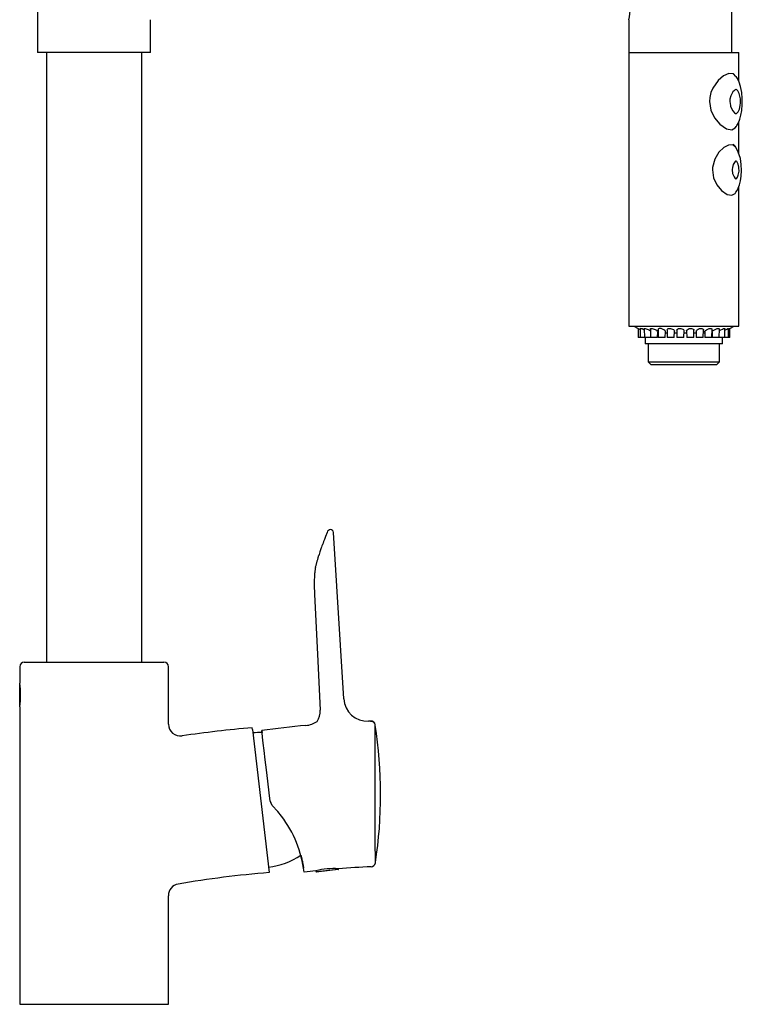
# Model space of a CAD drawing. Header units: millimetres. Extents: x 3931.866 to 3932.12, y 2341.392 to 2342.049.
# Tile 1 of 4: x 3931.866 to 3932.109, y 2341.392 to 2341.723. Entities that reach past the tile are written whole.
import ezdxf

# ---------------------------------------------------------------- set-up
doc = ezdxf.new("R2010")
doc.units = ezdxf.units.MM
doc.layers.add('SANINDUSA', color=3, linetype='Continuous')

msp = doc.modelspace()

# ---------------------------------------------------------------- linework, layer by layer
at = {"layer": 'SANINDUSA'}
for p, q in [((3931.871871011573, 2341.742043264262), (3931.871871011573, 2341.712043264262)), ((3932.105284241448, 2341.712043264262), (3932.105284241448, 2341.742043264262)), ((3931.909871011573, 2341.712043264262), (3931.909871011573, 2341.723058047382)), ((3932.070621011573, 2341.722960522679), (3932.070621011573, 2341.712043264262)), ((3931.909871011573, 2341.712043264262), (3931.871871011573, 2341.712043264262)), ((3931.874871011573, 2341.712043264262), (3931.874871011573, 2341.507043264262)), ((3931.906871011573, 2341.507043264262), (3931.906871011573, 2341.712043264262)), ((3932.070621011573, 2341.712043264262), (3932.070621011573, 2341.620043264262)), ((3932.070621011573, 2341.712043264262), (3932.105284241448, 2341.712043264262)), ((3932.070621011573, 2341.712043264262), (3932.0794747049, 2341.712043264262)), ((3932.0794747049, 2341.712043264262), (3932.107621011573, 2341.712043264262)), ((3932.107621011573, 2341.702261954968), (3932.107621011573, 2341.712043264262)), ((3932.107621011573, 2341.677939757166), (3932.107621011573, 2341.688835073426)), ((3932.107621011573, 2341.620043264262), (3932.107621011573, 2341.667138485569)), ((3932.070621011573, 2341.620043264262), (3932.0794747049, 2341.620043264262)), ((3932.072267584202, 2341.620043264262), (3932.073694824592, 2341.619224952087)), ((3932.073694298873, 2341.619255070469), (3932.073746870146, 2341.616243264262)), ((3932.074377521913, 2341.619218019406), (3932.074429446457, 2341.616243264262)), ((3932.075789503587, 2341.619149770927), (3932.07584023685, 2341.616243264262)), ((3932.077853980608, 2341.619062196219), (3932.077903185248, 2341.616243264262)), ((3932.0794747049, 2341.620043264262), (3932.107621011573, 2341.620043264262)), ((3932.080460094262, 2341.618934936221), (3932.080507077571, 2341.616243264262)), ((3932.083467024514, 2341.618793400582), (3932.083511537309, 2341.616243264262)), ((3932.086712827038, 2341.618636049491), (3932.08675459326, 2341.616243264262)), ((3932.089121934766, 2341.616243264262), (3932.089161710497, 2341.618522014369)), ((3932.090022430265, 2341.61847649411), (3932.090061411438, 2341.616243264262)), ((3932.092428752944, 2341.616243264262), (3932.092471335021, 2341.618682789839)), ((3932.095621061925, 2341.616243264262), (3932.095666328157, 2341.618836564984)), ((3932.098526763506, 2341.616243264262), (3932.098574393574, 2341.618971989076)), ((3932.100989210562, 2341.616243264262), (3932.101038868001, 2341.619088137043)), ((3932.102875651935, 2341.616243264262), (3932.102926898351, 2341.619179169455)), ((3932.104084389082, 2341.616243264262), (3932.104136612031, 2341.619235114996)), ((3932.104538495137, 2341.619219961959), (3932.105974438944, 2341.620043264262)), ((3932.104550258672, 2341.616243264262), (3932.104602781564, 2341.619252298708)), ((3932.074429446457, 2341.616243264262), (3932.073746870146, 2341.616243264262)), ((3932.07584023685, 2341.616243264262), (3932.074429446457, 2341.616243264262)), ((3932.077903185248, 2341.616243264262), (3932.07584023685, 2341.616243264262)), ((3932.076121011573, 2341.616243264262), (3932.076121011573, 2341.614043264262)), ((3932.080270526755, 2341.616243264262), (3932.077903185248, 2341.616243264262)), ((3932.080270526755, 2341.616243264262), (3932.080302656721, 2341.618083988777)), ((3932.080298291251, 2341.617833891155), (3932.080479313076, 2341.617833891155)), ((3932.082874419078, 2341.616243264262), (3932.080507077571, 2341.616243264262)), ((3932.082874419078, 2341.616243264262), (3932.082908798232, 2341.618212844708)), ((3932.082902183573, 2341.617833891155), (3932.083483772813, 2341.617833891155)), ((3932.085878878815, 2341.616243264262), (3932.083511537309, 2341.616243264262)), ((3932.085878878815, 2341.616243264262), (3932.085915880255, 2341.618363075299)), ((3932.085906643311, 2341.617833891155), (3932.086726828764, 2341.617833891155)), ((3932.089121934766, 2341.616243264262), (3932.08675459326, 2341.616243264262)), ((3932.089149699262, 2341.617833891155), (3932.090033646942, 2341.617833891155)), ((3932.092428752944, 2341.616243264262), (3932.090061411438, 2341.616243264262)), ((3932.09245651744, 2341.617833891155), (3932.093225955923, 2341.617833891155)), ((3932.093217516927, 2341.618317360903), (3932.093253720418, 2341.616243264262)), ((3932.095621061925, 2341.616243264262), (3932.093253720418, 2341.616243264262)), ((3932.095648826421, 2341.617833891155), (3932.096131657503, 2341.617833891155)), ((3932.096125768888, 2341.618171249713), (3932.096159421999, 2341.616243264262)), ((3932.098526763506, 2341.616243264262), (3932.096159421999, 2341.616243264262)), ((3932.09859037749, 2341.618047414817), (3932.098621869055, 2341.616243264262)), ((3932.100989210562, 2341.616243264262), (3932.098621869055, 2341.616243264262)), ((3932.102875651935, 2341.616243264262), (3932.100989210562, 2341.616243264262)), ((3932.102121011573, 2341.614043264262), (3932.102121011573, 2341.616243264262)), ((3932.104084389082, 2341.616243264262), (3932.102875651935, 2341.616243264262)), ((3932.104550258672, 2341.616243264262), (3932.104084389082, 2341.616243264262)), ((3932.102121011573, 2341.614043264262), (3932.076121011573, 2341.614043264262)), ((3932.077121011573, 2341.614043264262), (3932.077121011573, 2341.608043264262)), ((3932.101121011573, 2341.608043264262), (3932.101121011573, 2341.614043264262)), ((3932.077121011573, 2341.608043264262), (3932.078121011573, 2341.607043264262)), ((3932.077121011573, 2341.608043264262), (3932.101121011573, 2341.608043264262)), ((3932.100121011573, 2341.607043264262), (3932.078121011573, 2341.607043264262)), ((3932.100121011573, 2341.607043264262), (3932.101121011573, 2341.608043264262)), ((3931.974797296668, 2341.494748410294), (3931.971320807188, 2341.550711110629)), ((3931.96528665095, 2341.538905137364), (3931.965261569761, 2341.538811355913)), ((3931.964823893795, 2341.533072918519), (3931.964906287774, 2341.529787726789)), ((3931.867371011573, 2341.507043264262), (3931.890871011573, 2341.507043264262)), ((3931.890871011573, 2341.507043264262), (3931.914371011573, 2341.507043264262)), ((3931.865871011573, 2341.505543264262), (3931.865871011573, 2341.499994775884)), ((3931.915871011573, 2341.486193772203), (3931.915871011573, 2341.505543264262)), ((3931.865871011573, 2341.492343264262), (3931.865871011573, 2341.499743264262)), ((3931.865871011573, 2341.49209307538), (3931.865871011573, 2341.392043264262)), ((3931.944083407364, 2341.484387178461), (3931.944008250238, 2341.485040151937)), ((3931.944083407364, 2341.484387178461), (3931.949691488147, 2341.436371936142)), ((3931.950766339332, 2341.45891932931), (3931.950299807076, 2341.459753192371)), ((3931.965433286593, 2341.436927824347), (3931.965470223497, 2341.436611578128)), ((3931.965470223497, 2341.436611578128), (3931.972923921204, 2341.437482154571)), ((3931.972931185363, 2341.437382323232), (3931.965581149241, 2341.436523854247)), ((3931.972923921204, 2341.437482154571), (3931.973018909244, 2341.437493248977)), ((3931.973018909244, 2341.437493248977), (3931.973006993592, 2341.437595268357)), ((3931.915871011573, 2341.392043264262), (3931.915871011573, 2341.428550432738)), ((3931.865871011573, 2341.392043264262), (3931.890871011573, 2341.392043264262)), ((3931.890871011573, 2341.392043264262), (3931.915871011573, 2341.392043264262))]:
    msp.add_line(p, q, dxfattribs=at)
at = {"layer": 'SANINDUSA', "flags": 128}
for points in [[(3932.106627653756, 2341.703961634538), (3932.105774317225, 2341.704869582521), (3932.104212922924, 2341.704959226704), (3932.102466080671, 2341.704171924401), (3932.100609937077, 2341.702579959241), (3932.098861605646, 2341.700089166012), (3932.098211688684, 2341.698553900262), (3932.097814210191, 2341.696905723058), (3932.097713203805, 2341.695543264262)], [(3932.106691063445, 2341.687058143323), (3932.106944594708, 2341.687435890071), (3932.107449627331, 2341.688400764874), (3932.107912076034, 2341.689572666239), (3932.108285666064, 2341.690907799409), (3932.108575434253, 2341.69252162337), (3932.108747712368, 2341.694509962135), (3932.108749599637, 2341.69653043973), (3932.108570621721, 2341.698600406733), (3932.108180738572, 2341.70060829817), (3932.107719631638, 2341.702047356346), (3932.107147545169, 2341.703292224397), (3932.106693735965, 2341.704002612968)], [(3932.104558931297, 2341.695543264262), (3932.104558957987, 2341.6955265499), (3932.104737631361, 2341.694178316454), (3932.104838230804, 2341.693839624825), (3932.105565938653, 2341.692385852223), (3932.106119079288, 2341.691765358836), (3932.106415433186, 2341.691569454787), (3932.10659015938, 2341.691521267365), (3932.106763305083, 2341.69155086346), (3932.107120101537, 2341.691812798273), (3932.107346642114, 2341.692100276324), (3932.107777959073, 2341.692999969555), (3932.108061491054, 2341.694164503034), (3932.108155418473, 2341.695087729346), (3932.108122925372, 2341.696439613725), (3932.107856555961, 2341.697842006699), (3932.107732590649, 2341.698212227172), (3932.107235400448, 2341.699139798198), (3932.106898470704, 2341.699464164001), (3932.106700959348, 2341.699555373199), (3932.106544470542, 2341.699559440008), (3932.106301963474, 2341.699455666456), (3932.106084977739, 2341.699291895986), (3932.105609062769, 2341.698760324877), (3932.104920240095, 2341.697477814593), (3932.104612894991, 2341.696294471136), (3932.104558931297, 2341.695543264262)], [(3932.097713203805, 2341.695543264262), (3932.09817381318, 2341.692643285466), (3932.099394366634, 2341.690079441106), (3932.101235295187, 2341.687879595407), (3932.103391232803, 2341.686407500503), (3932.105178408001, 2341.68605822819), (3932.106386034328, 2341.686646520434), (3932.106631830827, 2341.68709853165)], [(3932.106582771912, 2341.680054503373), (3932.10553671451, 2341.680946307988), (3932.104098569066, 2341.680917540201), (3932.102518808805, 2341.680095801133), (3932.100892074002, 2341.678523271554), (3932.099468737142, 2341.676164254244), (3932.098743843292, 2341.673315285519), (3932.098710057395, 2341.672543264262)], [(3932.106616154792, 2341.665058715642), (3932.106986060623, 2341.665664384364), (3932.107367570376, 2341.666453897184), (3932.107781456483, 2341.667571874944), (3932.108113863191, 2341.668858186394), (3932.108363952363, 2341.670461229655), (3932.108472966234, 2341.672366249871), (3932.108389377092, 2341.674371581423), (3932.108089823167, 2341.676341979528), (3932.107744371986, 2341.677632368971), (3932.107172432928, 2341.679057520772), (3932.106307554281, 2341.680500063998), (3932.105682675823, 2341.681234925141)], [(3932.105363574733, 2341.672543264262), (3932.105507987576, 2341.671378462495), (3932.10596229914, 2341.670238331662), (3932.105992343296, 2341.670187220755), (3932.106388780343, 2341.669670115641), (3932.106556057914, 2341.669542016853), (3932.106606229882, 2341.669521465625), (3932.106621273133, 2341.669521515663), (3932.106661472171, 2341.669537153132), (3932.106922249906, 2341.66977328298), (3932.107119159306, 2341.670070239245), (3932.107408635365, 2341.670763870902), (3932.107610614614, 2341.671721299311), (3932.107650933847, 2341.672172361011), (3932.107626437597, 2341.673225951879), (3932.1075978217, 2341.673461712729), (3932.107357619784, 2341.674477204), (3932.10724433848, 2341.674764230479), (3932.106869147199, 2341.675375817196), (3932.106684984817, 2341.675536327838), (3932.106625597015, 2341.675563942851), (3932.1066092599, 2341.675565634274), (3932.106552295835, 2341.67554246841), (3932.106499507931, 2341.67550897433), (3932.10642520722, 2341.675449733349), (3932.106327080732, 2341.675354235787), (3932.106089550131, 2341.675052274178), (3932.105722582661, 2341.674358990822), (3932.105442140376, 2341.673404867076), (3932.105367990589, 2341.672748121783), (3932.105363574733, 2341.672543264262)], [(3932.098710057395, 2341.672543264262), (3932.099109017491, 2341.669903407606), (3932.100178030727, 2341.667566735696), (3932.101775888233, 2341.665609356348), (3932.10362610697, 2341.664342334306), (3932.105198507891, 2341.664062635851), (3932.106306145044, 2341.66463488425), (3932.106557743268, 2341.665094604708)], [(3932.073697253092, 2341.619255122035), (3932.073694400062, 2341.619257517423), (3932.073756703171, 2341.619242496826), (3932.073918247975, 2341.6191725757), (3932.07416946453, 2341.619051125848), (3932.074382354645, 2341.618941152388)], [(3932.075809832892, 2341.619150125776), (3932.075801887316, 2341.619204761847), (3932.075927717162, 2341.619257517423), (3932.076148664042, 2341.619242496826), (3932.076436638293, 2341.6191725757), (3932.076778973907, 2341.619051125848), (3932.077162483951, 2341.618877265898), (3932.077560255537, 2341.618653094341), (3932.077864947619, 2341.618433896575)], [(3932.077855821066, 2341.619062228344), (3932.0778539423, 2341.619066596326), (3932.077939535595, 2341.619204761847), (3932.078152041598, 2341.619257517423), (3932.078436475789, 2341.619242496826), (3932.078765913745, 2341.6191725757), (3932.079127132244, 2341.619051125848), (3932.079503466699, 2341.618877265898), (3932.07986292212, 2341.618653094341), (3932.080150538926, 2341.618393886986), (3932.080295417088, 2341.61813954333), (3932.08028294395, 2341.618084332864)], [(3932.082893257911, 2341.618213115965), (3932.08288826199, 2341.618334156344), (3932.082732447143, 2341.618584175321), (3932.082413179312, 2341.618846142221), (3932.081975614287, 2341.619066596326), (3932.081519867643, 2341.619204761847), (3932.081128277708, 2341.619257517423), (3932.080825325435, 2341.619242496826), (3932.080609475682, 2341.6191725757), (3932.080484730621, 2341.619051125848), (3932.080473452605, 2341.618935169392)], [(3932.083481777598, 2341.618793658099), (3932.083469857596, 2341.618846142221), (3932.083597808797, 2341.619066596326), (3932.083875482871, 2341.619204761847), (3932.084222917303, 2341.619257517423), (3932.084585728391, 2341.619242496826), (3932.084943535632, 2341.6191725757), (3932.085284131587, 2341.619051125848), (3932.085586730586, 2341.618877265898), (3932.085814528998, 2341.618653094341), (3932.085915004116, 2341.618393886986), (3932.085905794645, 2341.618363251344)], [(3932.086727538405, 2341.618636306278), (3932.086768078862, 2341.618846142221), (3932.087000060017, 2341.619066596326), (3932.087353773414, 2341.619204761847), (3932.087742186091, 2341.619257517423), (3932.088115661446, 2341.619242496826), (3932.088458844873, 2341.6191725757), (3932.088761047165, 2341.619051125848), (3932.089001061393, 2341.618877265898), (3932.089142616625, 2341.618653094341), (3932.089140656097, 2341.618522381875)], [(3932.09004182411, 2341.618476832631), (3932.0900351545, 2341.618584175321), (3932.09019314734, 2341.618846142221), (3932.090516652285, 2341.619066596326), (3932.090927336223, 2341.619204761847), (3932.091335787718, 2341.619257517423), (3932.091699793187, 2341.619242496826), (3932.092009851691, 2341.6191725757), (3932.092257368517, 2341.619051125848), (3932.092421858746, 2341.618877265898), (3932.092463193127, 2341.618682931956)], [(3932.093222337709, 2341.61831744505), (3932.093217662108, 2341.618334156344), (3932.093303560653, 2341.618584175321), (3932.093560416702, 2341.618846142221), (3932.093958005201, 2341.619066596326), (3932.094403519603, 2341.619204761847), (3932.094809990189, 2341.619257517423), (3932.095144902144, 2341.619242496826), (3932.095405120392, 2341.6191725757), (3932.095584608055, 2341.619051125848), (3932.095664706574, 2341.618877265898), (3932.095655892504, 2341.618836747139)], [(3932.096136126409, 2341.618171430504), (3932.096163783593, 2341.618334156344), (3932.096346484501, 2341.618584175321), (3932.096688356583, 2341.618846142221), (3932.097138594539, 2341.619066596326), (3932.097594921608, 2341.619204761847), (3932.097977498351, 2341.619257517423), (3932.098265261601, 2341.619242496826), (3932.098461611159, 2341.6191725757), (3932.098563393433, 2341.619051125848), (3932.098559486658, 2341.618972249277)], [(3932.098603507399, 2341.618047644), (3932.098605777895, 2341.618130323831), (3932.098730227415, 2341.618334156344), (3932.098999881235, 2341.618584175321), (3932.099408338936, 2341.618846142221), (3932.099886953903, 2341.619066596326), (3932.100329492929, 2341.619204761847), (3932.100667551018, 2341.619257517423), (3932.100892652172, 2341.619242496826), (3932.101014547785, 2341.6191725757), (3932.101027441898, 2341.619088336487)], [(3932.101028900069, 2341.618517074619), (3932.101120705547, 2341.618584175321), (3932.101573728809, 2341.618846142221), (3932.10205491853, 2341.619066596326), (3932.102459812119, 2341.619204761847), (3932.102735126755, 2341.619257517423), (3932.102885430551, 2341.619242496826), (3932.10292240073, 2341.619179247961)], [(3932.102919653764, 2341.61876412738), (3932.103067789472, 2341.618846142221), (3932.103525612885, 2341.619066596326), (3932.103871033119, 2341.619204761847), (3932.104068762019, 2341.619257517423), (3932.10413616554, 2341.619242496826), (3932.104131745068, 2341.619235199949)], [(3932.104132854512, 2341.619019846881), (3932.104219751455, 2341.619066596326), (3932.10448707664, 2341.619204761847), (3932.104596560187, 2341.619257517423), (3932.10459019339, 2341.619252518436)], [(3931.964955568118, 2341.536729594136), (3931.964810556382, 2341.533604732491), (3931.964823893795, 2341.533072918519)], [(3931.964906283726, 2341.52978771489), (3931.965913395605, 2341.509781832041), (3931.966862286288, 2341.490935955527)], [(3931.949910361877, 2341.461186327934), (3931.949679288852, 2341.463164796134), (3931.949225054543, 2341.467053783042), (3931.948781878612, 2341.470848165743), (3931.948386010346, 2341.474237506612), (3931.94802633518, 2341.477316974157), (3931.947728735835, 2341.479864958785), (3931.947490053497, 2341.481908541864), (3931.947330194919, 2341.483277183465), (3931.947244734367, 2341.484008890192), (3931.947232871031, 2341.484110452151)], [(3931.947232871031, 2341.484110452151), (3931.947242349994, 2341.484029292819), (3931.94731809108, 2341.483380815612)], [(3931.985408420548, 2341.439657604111), (3931.985408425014, 2341.439649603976), (3931.985407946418, 2341.440506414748), (3931.985406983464, 2341.442224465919), (3931.985405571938, 2341.444729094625), (3931.985403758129, 2341.44792408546), (3931.985401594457, 2341.451702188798), (3931.985399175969, 2341.455884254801), (3931.985396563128, 2341.460355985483), (3931.985393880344, 2341.464899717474), (3931.985391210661, 2341.469375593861), (3931.985388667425, 2341.473599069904), (3931.985386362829, 2341.477393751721), (3931.985384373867, 2341.480644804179), (3931.985382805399, 2341.483193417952), (3931.985381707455, 2341.484969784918), (3931.985381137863, 2341.485888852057), (3931.985381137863, 2341.485888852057)], [(3931.950766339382, 2341.458919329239), (3931.950063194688, 2341.460413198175), (3931.949910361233, 2341.461186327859)], [(3931.953843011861, 2341.455290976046), (3931.952604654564, 2341.45683639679), (3931.950766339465, 2341.458919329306)]]:
    msp.add_lwpolyline(points, dxfattribs=at)
at = {"layer": 'SANINDUSA'}
for centre, radius, start, end in [((3932.052133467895, 2341.727094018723), 0.01894765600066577, 347.3994021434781, 359.846523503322), ((3932.074369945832, 2341.616999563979), 0.002218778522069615, 49.95830652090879, 89.46791070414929), ((3931.97057114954, 2341.550164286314), 0.001500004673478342, 98.14202502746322, 158.5749190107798), ((3931.97032268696, 2341.550649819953), 0.001000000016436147, 3.554735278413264, 87.9357084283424), ((3931.867371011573, 2341.505543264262), 0.001500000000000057, 90, 180), ((3931.914371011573, 2341.505543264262), 0.001500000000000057, 0, 90), ((3931.841095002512, 2341.496018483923), 0.02510070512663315, 0.05656451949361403, 9.114825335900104), ((3931.841141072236, 2341.496064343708), 0.0250546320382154, 350.8799056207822, 359.9517947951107), ((3931.982781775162, 2341.495246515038), 0.008000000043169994, 183.5547347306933, 272.5176147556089), ((3931.960846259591, 2341.490584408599), 0.006026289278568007, 325.4855935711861, 3.344279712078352), ((3931.919861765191, 2341.48623867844), 0.003994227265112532, 180.6713994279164, 278.3233626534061), ((3931.96149858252, 2341.493108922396), 0.00734008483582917, 274.6185712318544, 305.9888843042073), ((3932.001373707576, 2341.072404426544), 0.4152506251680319, 92.42059468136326, 92.51761501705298), ((3931.983899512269, 2341.485767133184), 0.001499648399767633, 8.908796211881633, 92.43698957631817), ((3931.980351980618, 2341.071634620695), 0.4150000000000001, 95.02412847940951, 98.30152319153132), ((3931.946755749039, 2341.456280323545), 0.02712977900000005, 88.76359055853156, 95.38115982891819), ((3932.001373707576, 2341.072404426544), 0.4152506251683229, 95.42848856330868, 97.49161562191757), ((3931.836129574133, 2341.462696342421), 0.1510624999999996, 351.228902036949, 8.838809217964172), ((3931.923639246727, 2341.432096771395), 0.03808199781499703, 6.661844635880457, 37.52153371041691), ((3931.945741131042, 2341.464967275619), 0.0271297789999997, 277.9425293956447, 302.7012661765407), ((3932.001373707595, 2341.072404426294), 0.3662908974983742, 95.63091540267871, 96.2551365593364), ((3931.971225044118, 2341.414511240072), 0.02315270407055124, 85.58586108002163, 104.4866661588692), ((3931.965569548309, 2341.43662317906), 0.000100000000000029, 186.6618446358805, 276.6618446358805), ((3931.972919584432, 2341.437481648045), 0.0001000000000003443, 276.6618446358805, 6.661844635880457), ((3932.001373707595, 2341.072404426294), 0.3662908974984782, 92.71905701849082, 94.44161184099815), ((3931.983926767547, 2341.439800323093), 0.001499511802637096, 272.6951782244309, 351.1606345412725), ((3931.980351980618, 2341.071634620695), 0.3660000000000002, 94.80566293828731, 99.61967586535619), ((3931.919718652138, 2341.428670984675), 0.003838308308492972, 98.03437254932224, 181.7394364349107)]:
    msp.add_arc(centre, radius, start, end, dxfattribs=at)
for points, knots in [([(3931.969174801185, 2341.550712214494), (3931.967656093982, 2341.546650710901), (3931.967621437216, 2341.546553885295), (3931.967346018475, 2341.545771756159), (3931.966935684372, 2341.544583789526), (3931.966566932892, 2341.543457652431), (3931.966381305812, 2341.542890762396)], [0, 0, 0, 0, 0.2451804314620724, 0.493066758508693, 0.744813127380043, 1, 1, 1, 1]), ([(3931.983835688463, 2341.487284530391), (3931.983835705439, 2341.487278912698), (3931.983835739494, 2341.487267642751), (3931.983835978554, 2341.48718858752), (3931.983836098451, 2341.487148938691)], [0, 0, 0, 0, 0.4984667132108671, 0.9999999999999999, 0.9999999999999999, 0.9999999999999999, 0.9999999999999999]), ([(3931.985381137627, 2341.485888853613), (3931.985336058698, 2341.486059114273), (3931.985242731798, 2341.486411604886), (3931.984870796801, 2341.486836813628), (3931.984378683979, 2341.487116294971), (3931.984012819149, 2341.487138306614), (3931.983836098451, 2341.487148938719)], [0, 0, 0, 0, 0.2415109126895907, 0.5000000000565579, 0.7584890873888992, 1, 1, 1, 1]), ([(3931.960332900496, 2341.442227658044), (3931.960485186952, 2341.441665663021), (3931.960855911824, 2341.440297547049), (3931.961126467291, 2341.438830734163), (3931.961277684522, 2341.437897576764), (3931.961295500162, 2341.437775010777), (3931.96129605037, 2341.437771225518)], [0, 0, 0, 0, 0.2556196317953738, 0.6222782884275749, 0.9883346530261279, 0.9999999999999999, 0.9999999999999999, 0.9999999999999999, 0.9999999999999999])]:
    msp.add_open_spline(points, degree=3, knots=knots, dxfattribs=at)
for points in [[(3931.965277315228, 2341.538877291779), (3931.966284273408, 2341.542538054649)], [(3931.966284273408, 2341.542538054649), (3931.966381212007, 2341.542890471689)], [(3931.965277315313, 2341.538877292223), (3931.964964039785, 2341.536745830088)], [(3931.985381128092, 2341.485904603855), (3931.985381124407, 2341.485910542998)], [(3931.985381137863, 2341.485888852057), (3931.985381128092, 2341.485904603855)], [(3931.983997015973, 2341.438375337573), (3931.98399734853, 2341.438282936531)]]:
    msp.add_open_spline(points, degree=1, dxfattribs=at)

doc.saveas('drawing.dxf')
